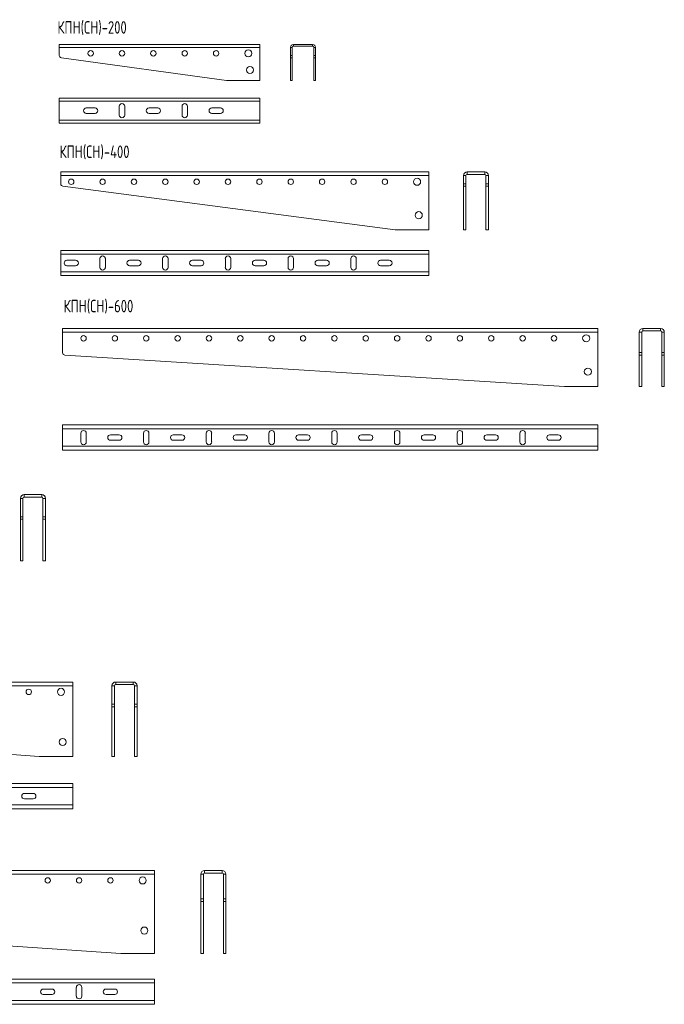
# Model space of a CAD drawing. Header units: millimetres. Extents: x -24 to 1526, y -1217 to 295.
# Tile 3 of 3: x 755 to 1526, y -1217 to -40. Entities that reach past the tile are written whole.
import ezdxf

# ---------------------------------------------------------------- set-up
doc = ezdxf.new("R2010")
doc.units = ezdxf.units.MM
doc.styles.add('SLDTEXTSTYLE0', font='TXT', dxfattribs={"width": 0.7, "bigfont": 'bigfont'})

msp = doc.modelspace()

# ---------------------------------------------------------------- linework, layer by layer
at = {"color": 7, "linetype": 'Continuous', "lineweight": 15}
for p, q in [((802.6, -69.5), (802.6, -73)), ((1042.6, -69.5), (802.6, -69.5)), ((1042.6, -73), (1042.6, -69.5)), ((1082.5, -69.5), (1105.5, -69.5)), ((802.6, -73), (802.6, -82.5)), ((1042.6, -112.6), (1042.6, -73)), ((1079, -82.5), (1079, -73)), ((1081, -82.5), (1081, -73)), ((1082.5, -71.5), (1105.5, -71.5)), ((1107, -73), (1107, -82.5)), ((1109, -73), (1109, -82.5)), ((805.2, -85.4), (1002.6, -112.6)), ((1079, -85.4), (1079, -82.5)), ((1079, -112.6), (1079, -85.4)), ((1081, -82.5), (1081, -85.4)), ((1081, -112.6), (1081, -85.4)), ((1107, -85.4), (1107, -82.5)), ((1107, -85.4), (1107, -112.6)), ((1109, -82.5), (1109, -85.4)), ((1109, -85.4), (1109, -112.6)), ((1002.6, -112.6), (1042.6, -112.6)), ((1079, -112.6), (1081, -112.6)), ((1109, -112.6), (1107, -112.6)), ((1042.6, -133.7), (802.6, -133.7)), ((802.6, -133.7), (802.6, -137.2)), ((802.6, -137.2), (802.6, -160.2)), ((1042.6, -137.2), (1042.6, -133.7)), ((1042.6, -160.2), (1042.6, -137.2)), ((845.4, -145.4), (834.9, -145.4)), ((834.9, -151.9), (845.4, -151.9)), ((874.4, -143.4), (874.4, -153.9)), ((880.9, -153.9), (880.9, -143.4)), ((920.4, -145.4), (909.9, -145.4)), ((909.9, -151.9), (920.4, -151.9)), ((949.4, -143.4), (949.4, -153.9)), ((955.9, -153.9), (955.9, -143.4)), ((995.4, -145.4), (984.9, -145.4)), ((984.9, -151.9), (995.4, -151.9)), ((802.6, -160.2), (802.6, -163.7)), ((1042.6, -163.7), (802.6, -163.7)), ((1042.6, -163.7), (1042.6, -160.2)), ((804.4, -221.9), (804.4, -226.4)), ((1244.4, -221.9), (804.4, -221.9)), ((1244.4, -226.4), (1244.4, -221.9)), ((1290.3, -221.9), (1311.3, -221.9)), ((804.4, -226.4), (804.4, -236.1)), ((1244.4, -291.2), (1244.4, -226.4)), ((1285.8, -236.1), (1285.8, -226.4)), ((1288.8, -236.1), (1288.8, -226.4)), ((1290.3, -224.9), (1311.3, -224.9)), ((1312.8, -226.4), (1312.8, -236.1)), ((1315.8, -226.4), (1315.8, -236.1)), ((807, -239.1), (1204.4, -291.2)), ((1285.8, -239.1), (1285.8, -236.1)), ((1285.8, -291.2), (1285.8, -239.1)), ((1288.8, -236.1), (1288.8, -239.1)), ((1288.8, -291.2), (1288.8, -239.1)), ((1312.8, -239.1), (1312.8, -236.1)), ((1312.8, -239.1), (1312.8, -291.2)), ((1315.8, -236.1), (1315.8, -239.1)), ((1315.8, -239.1), (1315.8, -291.2)), ((1204.4, -291.2), (1244.4, -291.2)), ((1285.8, -291.2), (1288.8, -291.2)), ((1315.8, -291.2), (1312.8, -291.2)), ((1244.4, -315.9), (804.4, -315.9)), ((804.4, -315.9), (804.4, -320.4)), ((1244.4, -320.4), (1244.4, -315.9)), ((804.4, -320.4), (804.4, -341.4)), ((822.2, -327.6), (811.7, -327.6)), ((851.2, -325.6), (851.2, -336.1)), ((857.7, -336.1), (857.7, -325.6)), ((897.2, -327.6), (886.7, -327.6)), ((926.2, -325.6), (926.2, -336.1)), ((932.7, -336.1), (932.7, -325.6)), ((972.2, -327.6), (961.7, -327.6)), ((1001.2, -325.6), (1001.2, -336.1)), ((1007.7, -336.1), (1007.7, -325.6)), ((1047.2, -327.6), (1036.7, -327.6)), ((1076.2, -325.6), (1076.2, -336.1)), ((1082.7, -336.1), (1082.7, -325.6)), ((1122.2, -327.6), (1111.7, -327.6)), ((1151.2, -325.6), (1151.2, -336.1)), ((1157.7, -336.1), (1157.7, -325.6)), ((1197.2, -327.6), (1186.7, -327.6)), ((1244.4, -341.4), (1244.4, -320.4)), ((804.4, -341.4), (804.4, -345.9)), ((811.7, -334.1), (822.2, -334.1)), ((886.7, -334.1), (897.2, -334.1)), ((961.7, -334.1), (972.2, -334.1)), ((1036.7, -334.1), (1047.2, -334.1)), ((1111.7, -334.1), (1122.2, -334.1)), ((1186.7, -334.1), (1197.2, -334.1)), ((1244.4, -345.9), (1244.4, -341.4)), ((1244.4, -345.9), (804.4, -345.9)), ((806.6, -409.1), (806.6, -413.6)), ((1446.6, -409.1), (806.6, -409.1)), ((1446.6, -413.6), (1446.6, -409.1)), ((1500.5, -409.1), (1521.5, -409.1)), ((1500.5, -412.1), (1521.5, -412.1)), ((806.6, -413.6), (806.6, -438.1)), ((1446.6, -478.4), (1446.6, -413.6)), ((1496, -438.1), (1496, -413.6)), ((1499, -438.1), (1499, -413.6)), ((1523, -413.6), (1523, -438.1)), ((1526, -413.6), (1526, -438.1)), ((809.4, -441.1), (1406.6, -478.4)), ((1496, -441.1), (1496, -438.1)), ((1496, -478.4), (1496, -441.1)), ((1499, -438.1), (1499, -441.1)), ((1499, -478.4), (1499, -441.1)), ((1523, -441.1), (1523, -438.1)), ((1523, -441.1), (1523, -478.4)), ((1526, -438.1), (1526, -441.1)), ((1526, -441.1), (1526, -478.4)), ((1406.6, -478.4), (1446.6, -478.4)), ((1496, -478.4), (1499, -478.4)), ((1526, -478.4), (1523, -478.4)), ((1446.6, -524.6), (806.6, -524.6)), ((806.6, -524.6), (806.6, -529.1)), ((806.6, -529.1), (806.6, -550.1)), ((1446.6, -529.1), (1446.6, -524.6)), ((1446.6, -550.1), (1446.6, -529.1)), ((828.3, -534.4), (828.3, -544.9)), ((834.8, -544.9), (834.8, -534.4)), ((874.3, -536.4), (863.8, -536.4)), ((903.3, -534.4), (903.3, -544.9)), ((909.8, -544.9), (909.8, -534.4)), ((949.3, -536.4), (938.8, -536.4)), ((978.3, -534.4), (978.3, -544.9)), ((984.8, -544.9), (984.8, -534.4)), ((1024.3, -536.4), (1013.8, -536.4)), ((1053.3, -534.4), (1053.3, -544.9)), ((1059.8, -544.9), (1059.8, -534.4)), ((1099.3, -536.4), (1088.8, -536.4)), ((1128.3, -534.4), (1128.3, -544.9)), ((1134.8, -544.9), (1134.8, -534.4)), ((1174.3, -536.4), (1163.8, -536.4)), ((1203.3, -534.4), (1203.3, -544.9)), ((1209.8, -544.9), (1209.8, -534.4)), ((1249.3, -536.4), (1238.8, -536.4)), ((1278.3, -534.4), (1278.3, -544.9)), ((1284.8, -544.9), (1284.8, -534.4)), ((1324.3, -536.4), (1313.8, -536.4)), ((1353.3, -534.4), (1353.3, -544.9)), ((1359.8, -544.9), (1359.8, -534.4)), ((1399.3, -536.4), (1388.8, -536.4)), ((806.6, -550.1), (806.6, -554.6)), ((863.8, -542.9), (874.3, -542.9)), ((938.8, -542.9), (949.3, -542.9)), ((1013.8, -542.9), (1024.3, -542.9)), ((1088.8, -542.9), (1099.3, -542.9)), ((1163.8, -542.9), (1174.3, -542.9)), ((1238.8, -542.9), (1249.3, -542.9)), ((1313.8, -542.9), (1324.3, -542.9)), ((1388.8, -542.9), (1399.3, -542.9)), ((1446.6, -554.6), (1446.6, -550.1)), ((1446.6, -554.6), (806.6, -554.6)), ((760.6, -607.9), (781.6, -607.9)), ((760.6, -610.9), (781.6, -610.9)), ((756.1, -634.4), (756.1, -612.4)), ((759.1, -634.4), (759.1, -612.4)), ((783.1, -612.4), (783.1, -634.4)), ((786.1, -612.4), (786.1, -634.4)), ((756.1, -637.4), (756.1, -634.4)), ((759.1, -634.4), (759.1, -637.4)), ((783.1, -637.4), (783.1, -634.4)), ((786.1, -634.4), (786.1, -637.4)), ((756.1, -687.2), (756.1, -637.4)), ((759.1, -687.2), (759.1, -637.4)), ((783.1, -637.4), (783.1, -687.2)), ((786.1, -637.4), (786.1, -687.2)), ((756.1, -687.2), (759.1, -687.2)), ((786.1, -687.2), (783.1, -687.2)), ((818.7, -832), (-21.3, -832)), ((818.7, -836.5), (818.7, -832)), ((870.1, -832), (891.1, -832)), ((870.1, -835), (891.1, -835)), ((818.7, -921.3), (818.7, -836.5)), ((865.6, -858.5), (865.6, -836.5)), ((868.6, -858.5), (868.6, -836.5)), ((892.6, -836.5), (892.6, -858.5)), ((895.6, -836.5), (895.6, -858.5)), ((865.6, -861.5), (865.6, -858.5)), ((868.6, -858.5), (868.6, -861.5)), ((892.6, -861.5), (892.6, -858.5)), ((895.6, -858.5), (895.6, -861.5)), ((-18.5, -861.5), (778.7, -921.3)), ((865.6, -921.3), (865.6, -861.5)), ((868.6, -921.3), (868.6, -861.5)), ((892.6, -861.5), (892.6, -921.3)), ((895.6, -861.5), (895.6, -921.3)), ((778.7, -921.3), (818.7, -921.3)), ((865.6, -921.3), (868.6, -921.3)), ((895.6, -921.3), (892.6, -921.3)), ((818.7, -953.5), (-21.3, -953.5)), ((818.7, -958), (818.7, -953.5)), ((771.5, -965.2), (761, -965.2)), ((818.7, -979), (818.7, -958)), ((761, -971.7), (771.5, -971.7)), ((818.7, -983.5), (-21.3, -983.5)), ((818.7, -983.5), (818.7, -979)), ((916.3, -1057.5), (-23.7, -1057.5)), ((916.3, -1062), (916.3, -1057.5)), ((976.4, -1057.5), (997.4, -1057.5)), ((916.3, -1156.8), (916.3, -1062)), ((971.9, -1091.5), (971.9, -1062)), ((974.9, -1091.5), (974.9, -1062)), ((976.4, -1060.5), (997.4, -1060.5)), ((998.9, -1062), (998.9, -1091.5)), ((1001.9, -1062), (1001.9, -1091.5)), ((-20.9, -1094.5), (876.3, -1156.8)), ((971.9, -1094.5), (971.9, -1091.5)), ((971.9, -1156.8), (971.9, -1094.5)), ((974.9, -1091.5), (974.9, -1094.5)), ((974.9, -1156.8), (974.9, -1094.5)), ((998.9, -1094.5), (998.9, -1091.5)), ((998.9, -1094.5), (998.9, -1156.8)), ((1001.9, -1091.5), (1001.9, -1094.5)), ((1001.9, -1094.5), (1001.9, -1156.8)), ((876.3, -1156.8), (916.3, -1156.8)), ((971.9, -1156.8), (974.9, -1156.8)), ((1001.9, -1156.8), (998.9, -1156.8)), ((916.3, -1187.5), (-23.7, -1187.5)), ((916.3, -1192), (916.3, -1187.5)), ((794, -1199.2), (783.5, -1199.2)), ((823, -1197.2), (823, -1207.7)), ((829.5, -1207.7), (829.5, -1197.2)), ((869, -1199.2), (858.5, -1199.2)), ((916.3, -1213), (916.3, -1192)), ((783.5, -1205.7), (794, -1205.7)), ((858.5, -1205.7), (869, -1205.7)), ((916.3, -1217.5), (-23.7, -1217.5)), ((916.3, -1217.5), (916.3, -1213))]:
    msp.add_line(p, q, dxfattribs=at)
at = {"color": 8, "linetype": 'Continuous', "lineweight": 0}
for p, q in [((1082.5, -69.5), (1082.5, -71.5)), ((1105.5, -69.5), (1105.5, -71.5)), ((1042.6, -73), (802.6, -73)), ((1079, -73), (1081, -73)), ((1109, -73), (1107, -73)), ((1079, -82.5), (1081, -82.5)), ((1081, -85.4), (1079, -85.4)), ((1107, -82.5), (1109, -82.5)), ((1109, -85.4), (1107, -85.4)), ((1042.6, -137.2), (802.6, -137.2)), ((1042.6, -160.2), (802.6, -160.2)), ((1290.3, -221.9), (1290.3, -224.9)), ((1311.3, -221.9), (1311.3, -224.9)), ((1244.4, -226.4), (804.4, -226.4)), ((1285.8, -226.4), (1288.8, -226.4)), ((1315.8, -226.4), (1312.8, -226.4)), ((1285.8, -236.1), (1288.8, -236.1)), ((1288.8, -239.1), (1285.8, -239.1)), ((1312.8, -236.1), (1315.8, -236.1)), ((1315.8, -239.1), (1312.8, -239.1)), ((1244.4, -320.4), (804.4, -320.4)), ((1244.4, -341.4), (804.4, -341.4)), ((1500.5, -409.1), (1500.5, -412.1)), ((1521.5, -409.1), (1521.5, -412.1)), ((1446.6, -413.6), (806.6, -413.6)), ((1496, -413.6), (1499, -413.6)), ((1526, -413.6), (1523, -413.6)), ((1496, -438.1), (1499, -438.1)), ((1499, -441.1), (1496, -441.1)), ((1523, -438.1), (1526, -438.1)), ((1526, -441.1), (1523, -441.1)), ((1446.6, -529.1), (806.6, -529.1)), ((1446.6, -550.1), (806.6, -550.1)), ((760.6, -607.9), (760.6, -610.9)), ((781.6, -607.9), (781.6, -610.9)), ((756.1, -612.4), (759.1, -612.4)), ((786.1, -612.4), (783.1, -612.4)), ((756.1, -634.4), (759.1, -634.4)), ((783.1, -634.4), (786.1, -634.4)), ((759.1, -637.4), (756.1, -637.4)), ((786.1, -637.4), (783.1, -637.4)), ((870.1, -832), (870.1, -835)), ((891.1, -832), (891.1, -835)), ((818.7, -836.5), (-21.3, -836.5)), ((865.6, -836.5), (868.6, -836.5)), ((895.6, -836.5), (892.6, -836.5)), ((865.6, -858.5), (868.6, -858.5)), ((892.6, -858.5), (895.6, -858.5)), ((868.6, -861.5), (865.6, -861.5)), ((895.6, -861.5), (892.6, -861.5)), ((818.7, -958), (-21.3, -958)), ((818.7, -979), (-21.3, -979)), ((976.4, -1057.5), (976.4, -1060.5)), ((997.4, -1057.5), (997.4, -1060.5)), ((916.3, -1062), (-23.7, -1062)), ((971.9, -1062), (974.9, -1062)), ((1001.9, -1062), (998.9, -1062)), ((971.9, -1091.5), (974.9, -1091.5)), ((974.9, -1094.5), (971.9, -1094.5)), ((998.9, -1091.5), (1001.9, -1091.5)), ((1001.9, -1094.5), (998.9, -1094.5)), ((916.3, -1192), (-23.7, -1192)), ((916.3, -1213), (-23.7, -1213))]:
    msp.add_line(p, q, dxfattribs=at)
at = {"color": 7, "linetype": 'Continuous', "lineweight": 15}
for centre, radius in [((840.1, -80.1), 3.25), ((877.6, -80.1), 3.25), ((915.1, -80.1), 3.25), ((952.6, -80.1), 3.25), ((990.1, -80.1), 3.25), ((1028.6, -80.1), 4.25), ((1030.6, -100), 4.25), ((816.9, -233.7), 3.25), ((854.4, -233.7), 3.25), ((891.9, -233.7), 3.25), ((929.4, -233.7), 3.25), ((966.9, -233.7), 3.25), ((1004.4, -233.7), 3.25), ((1041.9, -233.7), 3.25), ((1079.4, -233.7), 3.25), ((1116.9, -233.7), 3.25), ((1154.4, -233.7), 3.25), ((1191.9, -233.7), 3.25), ((1230.4, -233.7), 4.25), ((1232.4, -273.7), 4.25), ((831.6, -420.9), 3.25), ((869.1, -420.9), 3.25), ((906.6, -420.9), 3.25), ((944.1, -420.9), 3.25), ((981.6, -420.9), 3.25), ((1019.1, -420.9), 3.25), ((1056.6, -420.9), 3.25), ((1094.1, -420.9), 3.25), ((1131.6, -420.9), 3.25), ((1169.1, -420.9), 3.25), ((1206.6, -420.9), 3.25), ((1244.1, -420.9), 3.25), ((1281.6, -420.9), 3.25), ((1319.1, -420.9), 3.25), ((1356.6, -420.9), 3.25), ((1394.1, -420.9), 3.25), ((1432.6, -420.9), 4.25), ((1434.6, -460.8), 4.25), ((766.2, -843.8), 3.25), ((804.7, -843.8), 4.25), ((806.7, -903.8), 4.25), ((788.8, -1069.3), 3.25), ((826.3, -1069.3), 3.25), ((863.8, -1069.3), 3.25), ((902.3, -1069.3), 4.25), ((904.3, -1129.3), 4.25)]:
    msp.add_circle(centre, radius, dxfattribs=at)
for centre, radius, start, end in [((1082.5, -73), 3.5, 90, 180), ((1105.5, -73), 3.5, 0, 90), ((1082.5, -73), 1.5, 90, 180), ((1105.5, -73), 1.5, 360, 90), ((805.6, -82.5), 3, 180, 262.1709), ((877.6, -143.4), 3.25, 0, 180), ((952.6, -143.4), 3.25, 0, 180), ((834.9, -148.7), 3.25, 90, 270), ((845.4, -148.7), 3.25, 270, 90), ((909.9, -148.7), 3.25, 90, 270), ((920.4, -148.7), 3.25, 270, 90), ((984.9, -148.7), 3.25, 90, 270), ((995.4, -148.7), 3.25, 270, 90), ((877.6, -153.9), 3.25, 180, 0), ((952.6, -153.9), 3.25, 180, 0), ((1290.3, -226.4), 4.5, 90, 180), ((1311.3, -226.4), 4.5, 360, 90), ((1290.3, -226.4), 1.5, 90, 180), ((1311.3, -226.4), 1.5, 360, 90), ((807.4, -236.1), 3, 180, 262.5227), ((811.7, -330.9), 3.25, 90, 270), ((822.2, -330.9), 3.25, 270, 90), ((854.4, -325.6), 3.25, 0, 180), ((886.7, -330.9), 3.25, 90, 270), ((897.2, -330.9), 3.25, 270, 90), ((929.4, -325.6), 3.25, 0, 180), ((961.7, -330.9), 3.25, 90, 270), ((972.2, -330.9), 3.25, 270, 90), ((1004.4, -325.6), 3.25, 0, 180), ((1036.7, -330.9), 3.25, 90, 270), ((1047.2, -330.9), 3.25, 270, 90), ((1079.4, -325.6), 3.25, 0, 180), ((1111.7, -330.9), 3.25, 90, 270), ((1122.2, -330.9), 3.25, 270, 90), ((1154.4, -325.6), 3.25, 0, 180), ((1186.7, -330.9), 3.25, 90, 270), ((1197.2, -330.9), 3.25, 270, 90), ((854.4, -336.1), 3.25, 180, 0), ((929.4, -336.1), 3.25, 180, 0), ((1004.4, -336.1), 3.25, 180, 0), ((1079.4, -336.1), 3.25, 180, 0), ((1154.4, -336.1), 3.25, 180, 0), ((1500.5, -413.6), 4.5, 90, 180), ((1500.5, -413.6), 1.5, 90, 180), ((1521.5, -413.6), 4.5, 360, 90), ((1521.5, -413.6), 1.5, 360, 90), ((809.6, -438.1), 3, 180, 266.4237), ((831.6, -534.4), 3.25, 0, 180), ((863.8, -539.6), 3.25, 90, 270), ((874.3, -539.6), 3.25, 270, 90), ((906.6, -534.4), 3.25, 0, 180), ((938.8, -539.6), 3.25, 90, 270), ((949.3, -539.6), 3.25, 270, 90), ((981.6, -534.4), 3.25, 0, 180), ((1013.8, -539.6), 3.25, 90, 270), ((1024.3, -539.6), 3.25, 270, 90), ((1056.6, -534.4), 3.25, 0, 180), ((1088.8, -539.6), 3.25, 90, 270), ((1099.3, -539.6), 3.25, 270, 90), ((1131.6, -534.4), 3.25, 0, 180), ((1163.8, -539.6), 3.25, 90, 270), ((1174.3, -539.6), 3.25, 270, 90), ((1206.6, -534.4), 3.25, 0, 180), ((1238.8, -539.6), 3.25, 90, 270), ((1249.3, -539.6), 3.25, 270, 90), ((1281.6, -534.4), 3.25, 0, 180), ((1313.8, -539.6), 3.25, 90, 270), ((1324.3, -539.6), 3.25, 270, 90), ((1356.6, -534.4), 3.25, 0, 180), ((1388.8, -539.6), 3.25, 90, 270), ((1399.3, -539.6), 3.25, 270, 90), ((831.6, -544.9), 3.25, 180, 0), ((906.6, -544.9), 3.25, 180, 0), ((981.6, -544.9), 3.25, 180, 0), ((1056.6, -544.9), 3.25, 180, 0), ((1131.6, -544.9), 3.25, 180, 0), ((1206.6, -544.9), 3.25, 180, 0), ((1281.6, -544.9), 3.25, 180, 0), ((1356.6, -544.9), 3.25, 180, 0), ((760.6, -612.4), 4.5, 90, 180), ((760.6, -612.4), 1.5, 90, 180), ((781.6, -612.4), 4.5, 360, 90), ((781.6, -612.4), 1.5, 360, 90), ((870.1, -836.5), 4.5, 90, 180), ((870.1, -836.5), 1.5, 90, 180), ((891.1, -836.5), 4.5, 0, 90), ((891.1, -836.5), 1.5, 0, 90), ((761, -968.5), 3.25, 90, 270), ((771.5, -968.5), 3.25, 270, 90), ((976.4, -1062), 4.5, 90, 180), ((997.4, -1062), 4.5, 0, 90), ((976.4, -1062), 1.5, 90, 180), ((997.4, -1062), 1.5, 0, 90), ((783.5, -1202.5), 3.25, 90, 270), ((794, -1202.5), 3.25, 270, 90), ((826.3, -1197.2), 3.25, 0, 180), ((858.5, -1202.5), 3.25, 90, 270), ((869, -1202.5), 3.25, 270, 90), ((826.3, -1207.7), 3.25, 180, 0)]:
    msp.add_arc(centre, radius, start, end, dxfattribs=at)

# ---------------------------------------------------------------- texts
at = {"color": 7, "linetype": 'Continuous', "lineweight": 0, "char_height": 15, "attachment_point": 1, "style": 'SLDTEXTSTYLE0'}
for s, insert in [('\\M+1844B\\M+18450\\M+1844E(\\M+18452\\M+1844E)-200', (800.4, -41.6)), ('\\M+1844B\\M+18450\\M+1844E(\\M+18452\\M+1844E)-400', (803, -190.3)), ('\\M+1844B\\M+18450\\M+1844E(\\M+18452\\M+1844E)-600', (807.8, -374.9))]:
    msp.add_mtext(s, dxfattribs=dict(at, insert=insert))

doc.saveas('drawing.dxf')
